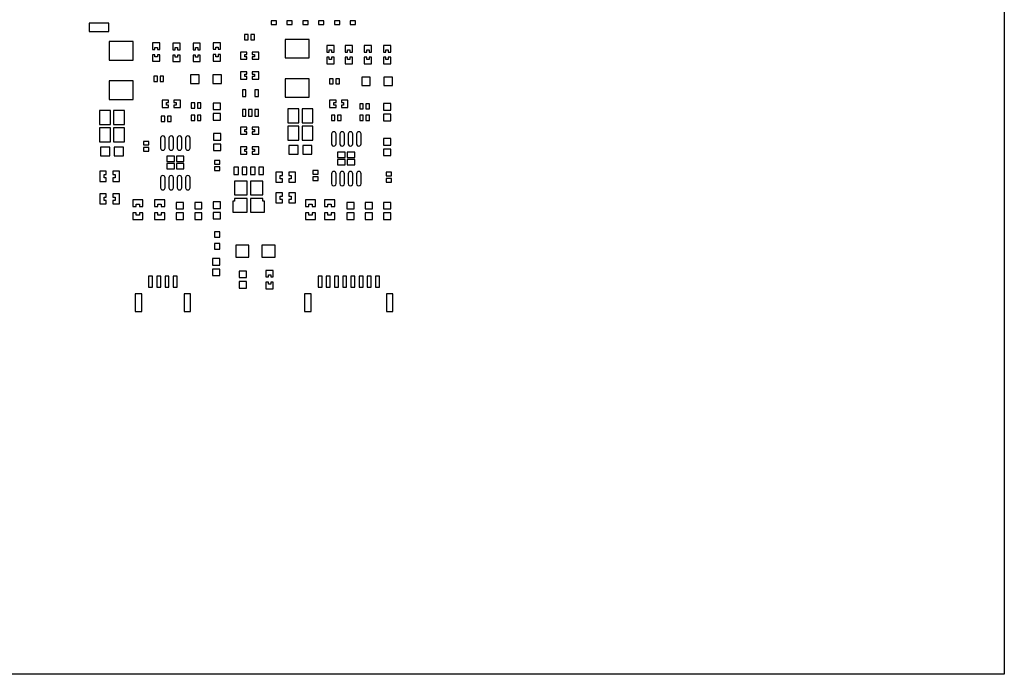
# Model space of a CAD drawing. Extents: x -108 to 192, y -110 to 90.
# Tile 4 of 5: x 42 to 192, y -110 to -10. Entities that reach past the tile are written whole.
import ezdxf

# ---------------------------------------------------------------- set-up
doc = ezdxf.new("R2010")
doc.units = 0
doc.header["$MEASUREMENT"] = 0
doc.layers.get('0').update_dxf_attribs({"linetype": 'CONTINUOUS'})

msp = doc.modelspace()

# ---------------------------------------------------------------- linework, layer by layer
for points in [[(-107.89999, 90.000342), (192.1, 90.000342), (192.1, 90.000342), (192.1, -109.999658), (192.1, -109.999658), (-107.89999, -109.999658), (-107.89999, -109.999658), (-107.89999, 90.000342)], [(81.2, -10.39), (80.4, -10.39), (80.4, -10.39), (80.4, -10.94), (80.4, -10.94), (81.2, -10.94), (81.2, -10.94), (81.2, -10.39)], [(83.62, -10.39), (82.82, -10.39), (82.82, -10.39), (82.82, -10.94), (82.82, -10.94), (83.62, -10.94), (83.62, -10.94), (83.62, -10.39)], [(86.03, -10.39), (85.23, -10.39), (85.23, -10.39), (85.23, -10.94), (85.23, -10.94), (86.03, -10.94), (86.03, -10.94), (86.03, -10.39)], [(88.44, -10.39), (87.64, -10.39), (87.64, -10.39), (87.64, -10.94), (87.64, -10.94), (88.44, -10.94), (88.44, -10.94), (88.44, -10.39)], [(90.86, -10.39), (90.05, -10.39), (90.05, -10.39), (90.05, -10.94), (90.05, -10.94), (90.86, -10.94), (90.86, -10.94), (90.86, -10.39)], [(93.27, -10.39), (92.47, -10.39), (92.47, -10.39), (92.47, -10.94), (92.47, -10.94), (93.27, -10.94), (93.27, -10.94), (93.27, -10.39)], [(55.68, -10.71), (52.68, -10.71), (52.68, -10.71), (52.68, -12.01), (52.68, -12.01), (55.68, -12.01), (55.68, -12.01), (55.68, -10.71)], [(76.92, -12.45), (76.37, -12.45), (76.37, -12.45), (76.37, -13.26), (76.37, -13.26), (76.92, -13.26), (76.92, -13.26), (76.92, -12.45)], [(77.87, -12.45), (77.32, -12.45), (77.32, -12.45), (77.32, -13.26), (77.32, -13.26), (77.87, -13.26), (77.87, -13.26), (77.87, -12.45)], [(86.22, -13.22), (82.52, -13.22), (82.52, -13.22), (82.52, -16.02), (82.52, -16.02), (86.22, -16.02), (86.22, -16.02), (86.22, -13.22)], [(59.41, -13.54), (55.71, -13.54), (55.71, -13.54), (55.71, -16.34), (55.71, -16.34), (59.41, -16.34), (59.41, -16.34), (59.41, -13.54)], [(63.45, -13.74), (62.35, -13.74), (62.35, -13.74), (62.35, -14.74), (62.35, -14.74), (62.71, -14.74), (62.71, -14.74), (62.71, -14.41), (62.71, -14.41), (63.08, -14.41), (63.08, -14.41), (63.08, -14.74), (63.08, -14.74), (63.45, -14.74), (63.45, -14.74), (63.45, -13.74)], [(66.53, -13.79), (65.43, -13.79), (65.43, -13.79), (65.43, -14.78), (65.43, -14.78), (65.8, -14.78), (65.8, -14.78), (65.8, -14.45), (65.8, -14.45), (66.16, -14.45), (66.16, -14.45), (66.16, -14.78), (66.16, -14.78), (66.53, -14.78), (66.53, -14.78), (66.53, -13.79)], [(69.61, -13.79), (68.51, -13.79), (68.51, -13.79), (68.51, -14.78), (68.51, -14.78), (68.88, -14.78), (68.88, -14.78), (68.88, -14.45), (68.88, -14.45), (69.25, -14.45), (69.25, -14.45), (69.25, -14.78), (69.25, -14.78), (69.61, -14.78), (69.61, -14.78), (69.61, -13.79)], [(72.7, -13.71), (71.6, -13.71), (71.6, -13.71), (71.6, -14.71), (71.6, -14.71), (71.96, -14.71), (71.96, -14.71), (71.96, -14.38), (71.96, -14.38), (72.33, -14.38), (72.33, -14.38), (72.33, -14.71), (72.33, -14.71), (72.7, -14.71), (72.7, -14.71), (72.7, -13.71)], [(89.99, -14.12), (88.89, -14.12), (88.89, -14.12), (88.89, -15.12), (88.89, -15.12), (89.26, -15.12), (89.26, -15.12), (89.26, -14.79), (89.26, -14.79), (89.62, -14.79), (89.62, -14.79), (89.62, -15.12), (89.62, -15.12), (89.99, -15.12), (89.99, -15.12), (89.99, -14.12)], [(92.78, -14.12), (91.68, -14.12), (91.68, -14.12), (91.68, -15.12), (91.68, -15.12), (92.05, -15.12), (92.05, -15.12), (92.05, -14.79), (92.05, -14.79), (92.42, -14.79), (92.42, -14.79), (92.42, -15.12), (92.42, -15.12), (92.78, -15.12), (92.78, -15.12), (92.78, -14.12)], [(95.7, -14.12), (94.6, -14.12), (94.6, -14.12), (94.6, -15.12), (94.6, -15.12), (94.97, -15.12), (94.97, -15.12), (94.97, -14.79), (94.97, -14.79), (95.34, -14.79), (95.34, -14.79), (95.34, -15.12), (95.34, -15.12), (95.7, -15.12), (95.7, -15.12), (95.7, -14.12)], [(98.62, -14.12), (97.53, -14.12), (97.53, -14.12), (97.53, -15.12), (97.53, -15.12), (97.89, -15.12), (97.89, -15.12), (97.89, -14.79), (97.89, -14.79), (98.26, -14.79), (98.26, -14.79), (98.26, -15.12), (98.26, -15.12), (98.62, -15.12), (98.62, -15.12), (98.62, -14.12)], [(63.45, -15.54), (63.08, -15.54), (63.08, -15.54), (63.08, -15.87), (63.08, -15.87), (62.71, -15.87), (62.71, -15.87), (62.71, -15.54), (62.71, -15.54), (62.35, -15.54), (62.35, -15.54), (62.35, -16.54), (62.35, -16.54), (63.45, -16.54), (63.45, -16.54), (63.45, -15.54)], [(66.53, -15.58), (66.16, -15.58), (66.16, -15.58), (66.16, -15.92), (66.16, -15.92), (65.8, -15.92), (65.8, -15.92), (65.8, -15.58), (65.8, -15.58), (65.43, -15.58), (65.43, -15.58), (65.43, -16.59), (65.43, -16.59), (66.53, -16.59), (66.53, -16.59), (66.53, -15.58)], [(69.61, -15.58), (69.25, -15.58), (69.25, -15.58), (69.25, -15.92), (69.25, -15.92), (68.88, -15.92), (68.88, -15.92), (68.88, -15.58), (68.88, -15.58), (68.51, -15.58), (68.51, -15.58), (68.51, -16.59), (68.51, -16.59), (69.61, -16.59), (69.61, -16.59), (69.61, -15.58)], [(72.7, -15.51), (72.33, -15.51), (72.33, -15.51), (72.33, -15.84), (72.33, -15.84), (71.96, -15.84), (71.96, -15.84), (71.96, -15.51), (71.96, -15.51), (71.6, -15.51), (71.6, -15.51), (71.6, -16.51), (71.6, -16.51), (72.7, -16.51), (72.7, -16.51), (72.7, -15.51)], [(76.72, -15.12), (75.72, -15.12), (75.72, -15.12), (75.72, -16.22), (75.72, -16.22), (76.72, -16.22), (76.72, -16.22), (76.72, -15.85), (76.72, -15.85), (76.39, -15.85), (76.39, -15.85), (76.39, -15.49), (76.39, -15.49), (76.72, -15.49), (76.72, -15.49), (76.72, -15.12)], [(78.52, -15.12), (77.52, -15.12), (77.52, -15.12), (77.52, -15.49), (77.52, -15.49), (77.85, -15.49), (77.85, -15.49), (77.85, -15.85), (77.85, -15.85), (77.52, -15.85), (77.52, -15.85), (77.52, -16.22), (77.52, -16.22), (78.52, -16.22), (78.52, -16.22), (78.52, -15.12)], [(89.99, -15.92), (89.62, -15.92), (89.62, -15.92), (89.62, -16.25), (89.62, -16.25), (89.26, -16.25), (89.26, -16.25), (89.26, -15.92), (89.26, -15.92), (88.89, -15.92), (88.89, -15.92), (88.89, -16.92), (88.89, -16.92), (89.99, -16.92), (89.99, -16.92), (89.99, -15.92)], [(92.78, -15.92), (92.42, -15.92), (92.42, -15.92), (92.42, -16.25), (92.42, -16.25), (92.05, -16.25), (92.05, -16.25), (92.05, -15.92), (92.05, -15.92), (91.68, -15.92), (91.68, -15.92), (91.68, -16.92), (91.68, -16.92), (92.78, -16.92), (92.78, -16.92), (92.78, -15.92)], [(95.7, -15.92), (95.34, -15.92), (95.34, -15.92), (95.34, -16.25), (95.34, -16.25), (94.97, -16.25), (94.97, -16.25), (94.97, -15.92), (94.97, -15.92), (94.6, -15.92), (94.6, -15.92), (94.6, -16.92), (94.6, -16.92), (95.7, -16.92), (95.7, -16.92), (95.7, -15.92)], [(98.62, -15.92), (98.26, -15.92), (98.26, -15.92), (98.26, -16.25), (98.26, -16.25), (97.89, -16.25), (97.89, -16.25), (97.89, -15.92), (97.89, -15.92), (97.53, -15.92), (97.53, -15.92), (97.53, -16.92), (97.53, -16.92), (98.62, -16.92), (98.62, -16.92), (98.62, -15.92)], [(63.08, -18.8), (62.53, -18.8), (62.53, -18.8), (62.53, -19.6), (62.53, -19.6), (63.08, -19.6), (63.08, -19.6), (63.08, -18.8)], [(64.03, -18.8), (63.48, -18.8), (63.48, -18.8), (63.48, -19.6), (63.48, -19.6), (64.03, -19.6), (64.03, -19.6), (64.03, -18.8)], [(69.45, -18.61), (68.14, -18.61), (68.14, -18.61), (68.14, -19.91), (68.14, -19.91), (69.45, -19.91), (69.45, -19.91), (69.45, -18.61)], [(72.84, -18.61), (71.54, -18.61), (71.54, -18.61), (71.54, -19.91), (71.54, -19.91), (72.84, -19.91), (72.84, -19.91), (72.84, -18.61)], [(76.72, -18.14), (75.72, -18.14), (75.72, -18.14), (75.72, -19.24), (75.72, -19.24), (76.72, -19.24), (76.72, -19.24), (76.72, -18.87), (76.72, -18.87), (76.39, -18.87), (76.39, -18.87), (76.39, -18.5), (76.39, -18.5), (76.72, -18.5), (76.72, -18.5), (76.72, -18.14)], [(78.52, -18.14), (77.52, -18.14), (77.52, -18.14), (77.52, -18.5), (77.52, -18.5), (77.85, -18.5), (77.85, -18.5), (77.85, -18.87), (77.85, -18.87), (77.52, -18.87), (77.52, -18.87), (77.52, -19.24), (77.52, -19.24), (78.52, -19.24), (78.52, -19.24), (78.52, -18.14)], [(86.22, -19.22), (82.52, -19.22), (82.52, -19.22), (82.52, -22.02), (82.52, -22.02), (86.22, -22.02), (86.22, -22.02), (86.22, -19.22)], [(89.87, -19.19), (89.32, -19.19), (89.32, -19.19), (89.32, -19.99), (89.32, -19.99), (89.87, -19.99), (89.87, -19.99), (89.87, -19.19)], [(90.82, -19.19), (90.27, -19.19), (90.27, -19.19), (90.27, -19.99), (90.27, -19.99), (90.82, -19.99), (90.82, -19.99), (90.82, -19.19)], [(95.5, -18.94), (94.2, -18.94), (94.2, -18.94), (94.2, -20.24), (94.2, -20.24), (95.5, -20.24), (95.5, -20.24), (95.5, -18.94)], [(98.9, -18.94), (97.6, -18.94), (97.6, -18.94), (97.6, -20.24), (97.6, -20.24), (98.9, -20.24), (98.9, -20.24), (98.9, -18.94)], [(59.41, -19.53), (55.71, -19.53), (55.71, -19.53), (55.71, -22.34), (55.71, -22.34), (59.41, -22.34), (59.41, -22.34), (59.41, -19.53)], [(76.57, -20.89), (76.02, -20.89), (76.02, -20.89), (76.02, -21.89), (76.02, -21.89), (76.57, -21.89), (76.57, -21.89), (76.57, -20.89)], [(78.47, -20.89), (77.92, -20.89), (77.92, -20.89), (77.92, -21.89), (77.92, -21.89), (78.47, -21.89), (78.47, -21.89), (78.47, -20.89)], [(64.78, -22.46), (63.78, -22.46), (63.78, -22.46), (63.78, -23.56), (63.78, -23.56), (64.78, -23.56), (64.78, -23.56), (64.78, -23.2), (64.78, -23.2), (64.45, -23.2), (64.45, -23.2), (64.45, -22.83), (64.45, -22.83), (64.78, -22.83), (64.78, -22.83), (64.78, -22.46)], [(66.58, -22.46), (65.58, -22.46), (65.58, -22.46), (65.58, -22.83), (65.58, -22.83), (65.92, -22.83), (65.92, -22.83), (65.92, -23.2), (65.92, -23.2), (65.58, -23.2), (65.58, -23.2), (65.58, -23.56), (65.58, -23.56), (66.58, -23.56), (66.58, -23.56), (66.58, -22.46)], [(90.31, -22.46), (89.31, -22.46), (89.31, -22.46), (89.31, -23.56), (89.31, -23.56), (90.31, -23.56), (90.31, -23.56), (90.31, -23.2), (90.31, -23.2), (89.98, -23.2), (89.98, -23.2), (89.98, -22.83), (89.98, -22.83), (90.31, -22.83), (90.31, -22.83), (90.31, -22.46)], [(92.11, -22.46), (91.11, -22.46), (91.11, -22.46), (91.11, -22.83), (91.11, -22.83), (91.44, -22.83), (91.44, -22.83), (91.44, -23.2), (91.44, -23.2), (91.11, -23.2), (91.11, -23.2), (91.11, -23.56), (91.11, -23.56), (92.11, -23.56), (92.11, -23.56), (92.11, -22.46)], [(68.77, -22.87), (68.22, -22.87), (68.22, -22.87), (68.22, -23.67), (68.22, -23.67), (68.77, -23.67), (68.77, -23.67), (68.77, -22.87)], [(69.72, -22.87), (69.17, -22.87), (69.17, -22.87), (69.17, -23.67), (69.17, -23.67), (69.72, -23.67), (69.72, -23.67), (69.72, -22.87)], [(72.7, -22.91), (71.59, -22.91), (71.59, -22.91), (71.59, -23.91), (71.59, -23.91), (72.7, -23.91), (72.7, -23.91), (72.7, -22.91)], [(76.57, -23.89), (76.02, -23.89), (76.02, -23.89), (76.02, -24.89), (76.02, -24.89), (76.57, -24.89), (76.57, -24.89), (76.57, -23.89)], [(77.52, -23.89), (76.97, -23.89), (76.97, -23.89), (76.97, -24.89), (76.97, -24.89), (77.52, -24.89), (77.52, -24.89), (77.52, -23.89)], [(78.47, -23.89), (77.92, -23.89), (77.92, -23.89), (77.92, -24.89), (77.92, -24.89), (78.47, -24.89), (78.47, -24.89), (78.47, -23.89)], [(84.62, -23.76), (82.97, -23.76), (82.97, -23.76), (82.97, -25.91), (82.97, -25.91), (84.62, -25.91), (84.62, -25.91), (84.62, -23.76)], [(86.77, -23.76), (85.12, -23.76), (85.12, -23.76), (85.12, -25.91), (85.12, -25.91), (86.77, -25.91), (86.77, -25.91), (86.77, -23.76)], [(94.45, -23), (93.9, -23), (93.9, -23), (93.9, -23.8), (93.9, -23.8), (94.45, -23.8), (94.45, -23.8), (94.45, -23)], [(95.4, -23), (94.85, -23), (94.85, -23), (94.85, -23.8), (94.85, -23.8), (95.4, -23.8), (95.4, -23.8), (95.4, -23)], [(98.63, -22.99), (97.53, -22.99), (97.53, -22.99), (97.53, -23.99), (97.53, -23.99), (98.63, -23.99), (98.63, -23.99), (98.63, -22.99)], [(55.91, -24.02), (54.26, -24.02), (54.26, -24.02), (54.26, -26.17), (54.26, -26.17), (55.91, -26.17), (55.91, -26.17), (55.91, -24.02)], [(58.06, -24.02), (56.41, -24.02), (56.41, -24.02), (56.41, -26.17), (56.41, -26.17), (58.06, -26.17), (58.06, -26.17), (58.06, -24.02)], [(64.22, -24.9), (63.67, -24.9), (63.67, -24.9), (63.67, -25.7), (63.67, -25.7), (64.22, -25.7), (64.22, -25.7), (64.22, -24.9)], [(65.17, -24.9), (64.62, -24.9), (64.62, -24.9), (64.62, -25.7), (64.62, -25.7), (65.17, -25.7), (65.17, -25.7), (65.17, -24.9)], [(68.77, -24.77), (68.22, -24.77), (68.22, -24.77), (68.22, -25.57), (68.22, -25.57), (68.77, -25.57), (68.77, -25.57), (68.77, -24.77)], [(69.72, -24.77), (69.17, -24.77), (69.17, -24.77), (69.17, -25.57), (69.17, -25.57), (69.72, -25.57), (69.72, -25.57), (69.72, -24.77)], [(72.7, -24.51), (71.59, -24.51), (71.59, -24.51), (71.59, -25.51), (71.59, -25.51), (72.7, -25.51), (72.7, -25.51), (72.7, -24.51)], [(90.13, -24.77), (89.58, -24.77), (89.58, -24.77), (89.58, -25.57), (89.58, -25.57), (90.13, -25.57), (90.13, -25.57), (90.13, -24.77)], [(91.08, -24.77), (90.53, -24.77), (90.53, -24.77), (90.53, -25.57), (90.53, -25.57), (91.08, -25.57), (91.08, -25.57), (91.08, -24.77)], [(94.45, -24.77), (93.9, -24.77), (93.9, -24.77), (93.9, -25.57), (93.9, -25.57), (94.45, -25.57), (94.45, -25.57), (94.45, -24.77)], [(95.4, -24.77), (94.85, -24.77), (94.85, -24.77), (94.85, -25.57), (94.85, -25.57), (95.4, -25.57), (95.4, -25.57), (95.4, -24.77)], [(98.63, -24.58), (97.53, -24.58), (97.53, -24.58), (97.53, -25.59), (97.53, -25.59), (98.63, -25.59), (98.63, -25.59), (98.63, -24.58)], [(55.91, -26.67), (54.26, -26.67), (54.26, -26.67), (54.26, -28.82), (54.26, -28.82), (55.91, -28.82), (55.91, -28.82), (55.91, -26.67)], [(58.06, -26.67), (56.41, -26.67), (56.41, -26.67), (56.41, -28.82), (56.41, -28.82), (58.06, -28.82), (58.06, -28.82), (58.06, -26.67)], [(76.72, -26.56), (75.72, -26.56), (75.72, -26.56), (75.72, -27.66), (75.72, -27.66), (76.72, -27.66), (76.72, -27.66), (76.72, -27.3), (76.72, -27.3), (76.39, -27.3), (76.39, -27.3), (76.39, -26.93), (76.39, -26.93), (76.72, -26.93), (76.72, -26.93), (76.72, -26.56)], [(78.52, -26.56), (77.52, -26.56), (77.52, -26.56), (77.52, -26.93), (77.52, -26.93), (77.85, -26.93), (77.85, -26.93), (77.85, -27.3), (77.85, -27.3), (77.52, -27.3), (77.52, -27.3), (77.52, -27.66), (77.52, -27.66), (78.52, -27.66), (78.52, -27.66), (78.52, -26.56)], [(84.62, -26.41), (82.97, -26.41), (82.97, -26.41), (82.97, -28.56), (82.97, -28.56), (84.62, -28.56), (84.62, -28.56), (84.62, -26.41)], [(86.77, -26.41), (85.12, -26.41), (85.12, -26.41), (85.12, -28.56), (85.12, -28.56), (86.77, -28.56), (86.77, -28.56), (86.77, -26.41)], [(72.72, -27.56), (71.62, -27.56), (71.62, -27.56), (71.62, -28.56), (71.62, -28.56), (72.72, -28.56), (72.72, -28.56), (72.72, -27.56)], [(98.63, -28.32), (97.53, -28.32), (97.53, -28.32), (97.53, -29.32), (97.53, -29.32), (98.63, -29.32), (98.63, -29.32), (98.63, -28.32)], [(55.82, -29.64), (54.4, -29.64), (54.4, -29.64), (54.4, -30.93), (54.4, -30.93), (55.82, -30.93), (55.82, -30.93), (55.82, -29.64)], [(57.93, -29.64), (56.51, -29.64), (56.51, -29.64), (56.51, -30.93), (56.51, -30.93), (57.93, -30.93), (57.93, -30.93), (57.93, -29.64)], [(61.77, -28.74), (60.97, -28.74), (60.97, -28.74), (60.97, -29.29), (60.97, -29.29), (61.77, -29.29), (61.77, -29.29), (61.77, -28.74)], [(61.77, -29.69), (60.97, -29.69), (60.97, -29.69), (60.97, -30.24), (60.97, -30.24), (61.77, -30.24), (61.77, -30.24), (61.77, -29.69)], [(72.72, -29.16), (71.62, -29.16), (71.62, -29.16), (71.62, -30.16), (71.62, -30.16), (72.72, -30.16), (72.72, -30.16), (72.72, -29.16)], [(76.72, -29.58), (75.72, -29.58), (75.72, -29.58), (75.72, -30.68), (75.72, -30.68), (76.72, -30.68), (76.72, -30.68), (76.72, -30.31), (76.72, -30.31), (76.39, -30.31), (76.39, -30.31), (76.39, -29.94), (76.39, -29.94), (76.72, -29.94), (76.72, -29.94), (76.72, -29.58)], [(78.52, -29.58), (77.52, -29.58), (77.52, -29.58), (77.52, -29.94), (77.52, -29.94), (77.85, -29.94), (77.85, -29.94), (77.85, -30.31), (77.85, -30.31), (77.52, -30.31), (77.52, -30.31), (77.52, -30.68), (77.52, -30.68), (78.52, -30.68), (78.52, -30.68), (78.52, -29.58)], [(84.52, -29.39), (83.1, -29.39), (83.1, -29.39), (83.1, -30.67), (83.1, -30.67), (84.52, -30.67), (84.52, -30.67), (84.52, -29.39)], [(86.63, -29.39), (85.21, -29.39), (85.21, -29.39), (85.21, -30.67), (85.21, -30.67), (86.63, -30.67), (86.63, -30.67), (86.63, -29.39)], [(98.63, -29.92), (97.53, -29.92), (97.53, -29.92), (97.53, -30.92), (97.53, -30.92), (98.63, -30.92), (98.63, -30.92), (98.63, -29.92)], [(65.67, -31.01), (64.5, -31.01), (64.5, -31.01), (64.5, -31.83), (64.5, -31.83), (65.67, -31.83), (65.67, -31.83), (65.67, -31.01)], [(67.13, -31.01), (65.97, -31.01), (65.97, -31.01), (65.97, -31.83), (65.97, -31.83), (67.13, -31.83), (67.13, -31.83), (67.13, -31.01)], [(91.7, -30.38), (90.53, -30.38), (90.53, -30.38), (90.53, -31.2), (90.53, -31.2), (91.7, -31.2), (91.7, -31.2), (91.7, -30.38)], [(93.17, -30.38), (92, -30.38), (92, -30.38), (92, -31.2), (92, -31.2), (93.17, -31.2), (93.17, -31.2), (93.17, -30.38)], [(65.67, -32.13), (64.5, -32.13), (64.5, -32.13), (64.5, -32.95), (64.5, -32.95), (65.67, -32.95), (65.67, -32.95), (65.67, -32.13)], [(67.13, -32.13), (65.97, -32.13), (65.97, -32.13), (65.97, -32.95), (65.97, -32.95), (67.13, -32.95), (67.13, -32.95), (67.13, -32.13)], [(72.57, -31.66), (71.77, -31.66), (71.77, -31.66), (71.77, -32.21), (71.77, -32.21), (72.57, -32.21), (72.57, -32.21), (72.57, -31.66)], [(72.57, -32.61), (71.77, -32.61), (71.77, -32.61), (71.77, -33.16), (71.77, -33.16), (72.57, -33.16), (72.57, -33.16), (72.57, -32.61)], [(75.44, -32.67), (74.74, -32.67), (74.74, -32.67), (74.74, -33.82), (74.74, -33.82), (75.44, -33.82), (75.44, -33.82), (75.44, -32.67)], [(76.71, -32.67), (76.01, -32.67), (76.01, -32.67), (76.01, -33.81), (76.01, -33.81), (76.71, -33.81), (76.71, -33.81), (76.71, -32.67)], [(77.98, -32.67), (77.28, -32.67), (77.28, -32.67), (77.28, -33.81), (77.28, -33.81), (77.98, -33.81), (77.98, -33.81), (77.98, -32.67)], [(79.25, -32.67), (78.55, -32.67), (78.55, -32.67), (78.55, -33.82), (78.55, -33.82), (79.25, -33.82), (79.25, -33.82), (79.25, -32.67)], [(91.7, -31.5), (90.53, -31.5), (90.53, -31.5), (90.53, -32.32), (90.53, -32.32), (91.7, -32.32), (91.7, -32.32), (91.7, -31.5)], [(93.17, -31.5), (92, -31.5), (92, -31.5), (92, -32.32), (92, -32.32), (93.17, -32.32), (93.17, -32.32), (93.17, -31.5)], [(55.28, -33.29), (54.29, -33.29), (54.29, -33.29), (54.29, -34.84), (54.29, -34.84), (55.28, -34.84), (55.28, -34.84), (55.28, -34.32), (55.28, -34.32), (54.95, -34.32), (54.95, -34.32), (54.95, -33.81), (54.95, -33.81), (55.28, -33.81), (55.28, -33.81), (55.28, -33.29)], [(57.28, -33.29), (56.28, -33.29), (56.28, -33.29), (56.28, -33.81), (56.28, -33.81), (56.62, -33.81), (56.62, -33.81), (56.62, -34.32), (56.62, -34.32), (56.28, -34.32), (56.28, -34.32), (56.28, -34.84), (56.28, -34.84), (57.28, -34.84), (57.28, -34.84), (57.28, -33.29)], [(82.12, -33.42), (81.12, -33.42), (81.12, -33.42), (81.12, -34.97), (81.12, -34.97), (82.12, -34.97), (82.12, -34.97), (82.12, -34.45), (82.12, -34.45), (81.79, -34.45), (81.79, -34.45), (81.79, -33.93), (81.79, -33.93), (82.12, -33.93), (82.12, -33.93), (82.12, -33.42)], [(84.12, -33.42), (83.12, -33.42), (83.12, -33.42), (83.12, -33.93), (83.12, -33.93), (83.45, -33.93), (83.45, -33.93), (83.45, -34.45), (83.45, -34.45), (83.12, -34.45), (83.12, -34.45), (83.12, -34.97), (83.12, -34.97), (84.12, -34.97), (84.12, -34.97), (84.12, -33.42)], [(87.55, -33.19), (86.75, -33.19), (86.75, -33.19), (86.75, -33.74), (86.75, -33.74), (87.55, -33.74), (87.55, -33.74), (87.55, -33.19)], [(87.55, -34.14), (86.75, -34.14), (86.75, -34.14), (86.75, -34.69), (86.75, -34.69), (87.55, -34.69), (87.55, -34.69), (87.55, -34.14)], [(98.73, -33.44), (97.93, -33.44), (97.93, -33.44), (97.93, -33.99), (97.93, -33.99), (98.73, -33.99), (98.73, -33.99), (98.73, -33.44)], [(98.73, -34.39), (97.93, -34.39), (97.93, -34.39), (97.93, -34.94), (97.93, -34.94), (98.73, -34.94), (98.73, -34.94), (98.73, -34.39)], [(76.74, -34.83), (74.84, -34.83), (74.84, -34.83), (74.84, -36.92), (74.84, -36.92), (76.74, -36.92), (76.74, -36.92), (76.74, -34.83)], [(79.14, -34.83), (77.24, -34.83), (77.24, -34.83), (77.24, -36.92), (77.24, -36.92), (79.14, -36.92), (79.14, -36.92), (79.14, -34.83)], [(55.28, -36.72), (54.29, -36.72), (54.29, -36.72), (54.29, -38.27), (54.29, -38.27), (55.28, -38.27), (55.28, -38.27), (55.28, -37.75), (55.28, -37.75), (54.95, -37.75), (54.95, -37.75), (54.95, -37.23), (54.95, -37.23), (55.28, -37.23), (55.28, -37.23), (55.28, -36.72)], [(57.28, -36.72), (56.28, -36.72), (56.28, -36.72), (56.28, -37.23), (56.28, -37.23), (56.62, -37.23), (56.62, -37.23), (56.62, -37.75), (56.62, -37.75), (56.28, -37.75), (56.28, -37.75), (56.28, -38.27), (56.28, -38.27), (57.28, -38.27), (57.28, -38.27), (57.28, -36.72)], [(76.74, -37.43), (74.84, -37.43), (74.84, -37.43), (74.84, -37.88), (74.84, -37.88), (74.59, -37.88), (74.59, -37.88), (74.59, -39.52), (74.59, -39.52), (76.74, -39.52), (76.74, -39.52), (76.74, -37.43)], [(79.14, -37.43), (77.24, -37.43), (77.24, -37.43), (77.24, -39.52), (77.24, -39.52), (79.39, -39.52), (79.39, -39.52), (79.39, -37.88), (79.39, -37.88), (79.14, -37.88), (79.14, -37.88), (79.14, -37.43)], [(82.12, -36.59), (81.12, -36.59), (81.12, -36.59), (81.12, -38.14), (81.12, -38.14), (82.12, -38.14), (82.12, -38.14), (82.12, -37.62), (82.12, -37.62), (81.79, -37.62), (81.79, -37.62), (81.79, -37.11), (81.79, -37.11), (82.12, -37.11), (82.12, -37.11), (82.12, -36.59)], [(84.12, -36.59), (83.12, -36.59), (83.12, -36.59), (83.12, -37.11), (83.12, -37.11), (83.45, -37.11), (83.45, -37.11), (83.45, -37.62), (83.45, -37.62), (83.12, -37.62), (83.12, -37.62), (83.12, -38.14), (83.12, -38.14), (84.12, -38.14), (84.12, -38.14), (84.12, -36.59)], [(60.88, -37.64), (59.33, -37.64), (59.33, -37.64), (59.33, -38.65), (59.33, -38.65), (59.84, -38.65), (59.84, -38.65), (59.84, -38.31), (59.84, -38.31), (60.36, -38.31), (60.36, -38.31), (60.36, -38.65), (60.36, -38.65), (60.88, -38.65), (60.88, -38.65), (60.88, -37.64)], [(64.19, -37.64), (62.63, -37.64), (62.63, -37.64), (62.63, -38.65), (62.63, -38.65), (63.15, -38.65), (63.15, -38.65), (63.15, -38.31), (63.15, -38.31), (63.67, -38.31), (63.67, -38.31), (63.67, -38.65), (63.67, -38.65), (64.19, -38.65), (64.19, -38.65), (64.19, -37.64)], [(67.03, -38.05), (65.93, -38.05), (65.93, -38.05), (65.93, -39.04), (65.93, -39.04), (67.03, -39.04), (67.03, -39.04), (67.03, -38.05)], [(69.87, -38.05), (68.76, -38.05), (68.76, -38.05), (68.76, -39.04), (68.76, -39.04), (69.87, -39.04), (69.87, -39.04), (69.87, -38.05)], [(72.7, -37.97), (71.6, -37.97), (71.6, -37.97), (71.6, -38.97), (71.6, -38.97), (72.7, -38.97), (72.7, -38.97), (72.7, -37.97)], [(87.17, -37.64), (85.62, -37.64), (85.62, -37.64), (85.62, -38.65), (85.62, -38.65), (86.13, -38.65), (86.13, -38.65), (86.13, -38.31), (86.13, -38.31), (86.65, -38.31), (86.65, -38.31), (86.65, -38.65), (86.65, -38.65), (87.17, -38.65), (87.17, -38.65), (87.17, -37.64)], [(90.09, -37.65), (88.54, -37.65), (88.54, -37.65), (88.54, -38.65), (88.54, -38.65), (89.05, -38.65), (89.05, -38.65), (89.05, -38.31), (89.05, -38.31), (89.57, -38.31), (89.57, -38.31), (89.57, -38.65), (89.57, -38.65), (90.09, -38.65), (90.09, -38.65), (90.09, -37.65)], [(93.04, -38.05), (91.94, -38.05), (91.94, -38.05), (91.94, -39.04), (91.94, -39.04), (93.04, -39.04), (93.04, -39.04), (93.04, -38.05)], [(95.83, -38.05), (94.73, -38.05), (94.73, -38.05), (94.73, -39.04), (94.73, -39.04), (95.83, -39.04), (95.83, -39.04), (95.83, -38.05)], [(98.63, -38.05), (97.53, -38.05), (97.53, -38.05), (97.53, -39.04), (97.53, -39.04), (98.63, -39.04), (98.63, -39.04), (98.63, -38.05)], [(60.88, -39.64), (60.36, -39.64), (60.36, -39.64), (60.36, -39.98), (60.36, -39.98), (59.84, -39.98), (59.84, -39.98), (59.84, -39.64), (59.84, -39.64), (59.33, -39.64), (59.33, -39.64), (59.33, -40.64), (59.33, -40.64), (60.88, -40.64), (60.88, -40.64), (60.88, -39.64)], [(64.19, -39.64), (63.67, -39.64), (63.67, -39.64), (63.67, -39.98), (63.67, -39.98), (63.15, -39.98), (63.15, -39.98), (63.15, -39.64), (63.15, -39.64), (62.63, -39.64), (62.63, -39.64), (62.63, -40.64), (62.63, -40.64), (64.19, -40.64), (64.19, -40.64), (64.19, -39.64)], [(67.03, -39.65), (65.93, -39.65), (65.93, -39.65), (65.93, -40.65), (65.93, -40.65), (67.03, -40.65), (67.03, -40.65), (67.03, -39.65)], [(69.87, -39.65), (68.76, -39.65), (68.76, -39.65), (68.76, -40.65), (68.76, -40.65), (69.87, -40.65), (69.87, -40.65), (69.87, -39.65)], [(72.7, -39.57), (71.6, -39.57), (71.6, -39.57), (71.6, -40.57), (71.6, -40.57), (72.7, -40.57), (72.7, -40.57), (72.7, -39.57)], [(87.17, -39.64), (86.65, -39.64), (86.65, -39.64), (86.65, -39.98), (86.65, -39.98), (86.13, -39.98), (86.13, -39.98), (86.13, -39.64), (86.13, -39.64), (85.62, -39.64), (85.62, -39.64), (85.62, -40.64), (85.62, -40.64), (87.17, -40.64), (87.17, -40.64), (87.17, -39.64)], [(90.09, -39.64), (89.57, -39.64), (89.57, -39.64), (89.57, -39.98), (89.57, -39.98), (89.05, -39.98), (89.05, -39.98), (89.05, -39.64), (89.05, -39.64), (88.54, -39.64), (88.54, -39.64), (88.54, -40.64), (88.54, -40.64), (90.09, -40.64), (90.09, -40.64), (90.09, -39.64)], [(93.04, -39.65), (91.94, -39.65), (91.94, -39.65), (91.94, -40.65), (91.94, -40.65), (93.04, -40.65), (93.04, -40.65), (93.04, -39.65)], [(95.83, -39.65), (94.73, -39.65), (94.73, -39.65), (94.73, -40.65), (94.73, -40.65), (95.83, -40.65), (95.83, -40.65), (95.83, -39.65)], [(98.63, -39.65), (97.53, -39.65), (97.53, -39.65), (97.53, -40.65), (97.53, -40.65), (98.63, -40.65), (98.63, -40.65), (98.63, -39.65)], [(72.57, -42.52), (71.77, -42.52), (71.77, -42.52), (71.77, -43.37), (71.77, -43.37), (72.57, -43.37), (72.57, -43.37), (72.57, -42.52)], [(72.57, -44.32), (71.77, -44.32), (71.77, -44.32), (71.77, -45.17), (71.77, -45.17), (72.57, -45.17), (72.57, -45.17), (72.57, -44.32)], [(77.01, -44.59), (75.01, -44.59), (75.01, -44.59), (75.01, -46.4), (75.01, -46.4), (77.01, -46.4), (77.01, -46.4), (77.01, -44.59)], [(81.01, -44.59), (79.01, -44.59), (79.01, -44.59), (79.01, -46.4), (79.01, -46.4), (81.01, -46.4), (81.01, -46.4), (81.01, -44.59)], [(72.59, -46.61), (71.49, -46.61), (71.49, -46.61), (71.49, -47.61), (71.49, -47.61), (72.59, -47.61), (72.59, -47.61), (72.59, -46.61)], [(62.34, -49.27), (61.74, -49.27), (61.74, -49.27), (61.74, -50.97), (61.74, -50.97), (62.34, -50.97), (62.34, -50.97), (62.34, -49.27)], [(63.59, -49.27), (62.99, -49.27), (62.99, -49.27), (62.99, -50.97), (62.99, -50.97), (63.59, -50.97), (63.59, -50.97), (63.59, -49.27)], [(64.84, -49.27), (64.24, -49.27), (64.24, -49.27), (64.24, -50.97), (64.24, -50.97), (64.84, -50.97), (64.84, -50.97), (64.84, -49.27)], [(66.09, -49.27), (65.49, -49.27), (65.49, -49.27), (65.49, -50.97), (65.49, -50.97), (66.09, -50.97), (66.09, -50.97), (66.09, -49.27)], [(72.59, -48.21), (71.49, -48.21), (71.49, -48.21), (71.49, -49.21), (71.49, -49.21), (72.59, -49.21), (72.59, -49.21), (72.59, -48.21)], [(76.66, -48.51), (75.55, -48.51), (75.55, -48.51), (75.55, -49.51), (75.55, -49.51), (76.66, -49.51), (76.66, -49.51), (76.66, -48.51)], [(80.72, -48.41), (79.62, -48.41), (79.62, -48.41), (79.62, -49.41), (79.62, -49.41), (79.99, -49.41), (79.99, -49.41), (79.99, -49.08), (79.99, -49.08), (80.35, -49.08), (80.35, -49.08), (80.35, -49.41), (80.35, -49.41), (80.72, -49.41), (80.72, -49.41), (80.72, -48.41)], [(88.16, -49.27), (87.56, -49.27), (87.56, -49.27), (87.56, -50.97), (87.56, -50.97), (88.16, -50.97), (88.16, -50.97), (88.16, -49.27)], [(89.41, -49.27), (88.81, -49.27), (88.81, -49.27), (88.81, -50.97), (88.81, -50.97), (89.41, -50.97), (89.41, -50.97), (89.41, -49.27)], [(90.66, -49.27), (90.06, -49.27), (90.06, -49.27), (90.06, -50.97), (90.06, -50.97), (90.66, -50.97), (90.66, -50.97), (90.66, -49.27)], [(91.91, -49.27), (91.31, -49.27), (91.31, -49.27), (91.31, -50.97), (91.31, -50.97), (91.91, -50.97), (91.91, -50.97), (91.91, -49.27)], [(93.16, -49.27), (92.56, -49.27), (92.56, -49.27), (92.56, -50.97), (92.56, -50.97), (93.16, -50.97), (93.16, -50.97), (93.16, -49.27)], [(94.41, -49.27), (93.81, -49.27), (93.81, -49.27), (93.81, -50.97), (93.81, -50.97), (94.41, -50.97), (94.41, -50.97), (94.41, -49.27)], [(95.66, -49.27), (95.06, -49.27), (95.06, -49.27), (95.06, -50.97), (95.06, -50.97), (95.66, -50.97), (95.66, -50.97), (95.66, -49.27)], [(96.91, -49.27), (96.31, -49.27), (96.31, -49.27), (96.31, -50.97), (96.31, -50.97), (96.91, -50.97), (96.91, -50.97), (96.91, -49.27)], [(76.66, -50.11), (75.55, -50.11), (75.55, -50.11), (75.55, -51.11), (75.55, -51.11), (76.66, -51.11), (76.66, -51.11), (76.66, -50.11)], [(80.72, -50.21), (80.35, -50.21), (80.35, -50.21), (80.35, -50.54), (80.35, -50.54), (79.99, -50.54), (79.99, -50.54), (79.99, -50.21), (79.99, -50.21), (79.62, -50.21), (79.62, -50.21), (79.62, -51.21), (79.62, -51.21), (80.72, -51.21), (80.72, -51.21), (80.72, -50.21)], [(60.69, -51.97), (59.69, -51.97), (59.69, -51.97), (59.69, -54.67), (59.69, -54.67), (60.69, -54.67), (60.69, -54.67), (60.69, -51.97)], [(68.14, -51.97), (67.14, -51.97), (67.14, -51.97), (67.14, -54.67), (67.14, -54.67), (68.14, -54.67), (68.14, -54.67), (68.14, -51.97)], [(86.51, -51.97), (85.51, -51.97), (85.51, -51.97), (85.51, -54.67), (85.51, -54.67), (86.51, -54.67), (86.51, -54.67), (86.51, -51.97)], [(98.96, -51.97), (97.96, -51.97), (97.96, -51.97), (97.96, -54.67), (97.96, -54.67), (98.96, -54.67), (98.96, -54.67), (98.96, -51.97)]]:
    msp.add_lwpolyline(points)
for points in [[(64.26, -28.26, 1.002864), (63.56, -28.26), (63.56, -28.26), (63.56, -29.76), (63.56, -29.76, 1), (64.26, -29.76), (64.26, -29.76), (64.26, -28.26)], [(65.53, -28.26, 1.002864), (64.83, -28.26), (64.83, -28.26), (64.83, -29.76), (64.83, -29.76, 1), (65.53, -29.76), (65.53, -29.76), (65.53, -28.26)], [(66.8, -28.26, 1.002864), (66.1, -28.26), (66.1, -28.26), (66.1, -29.76), (66.1, -29.76, 1), (66.8, -29.76), (66.8, -29.76), (66.8, -28.26)], [(68.07, -28.26, 1.002864), (67.37, -28.26), (67.37, -28.26), (67.37, -29.76), (67.37, -29.76, 1), (68.07, -29.76), (68.07, -29.76), (68.07, -28.26)], [(90.3, -27.62, 0.988639), (89.6, -27.62), (89.6, -27.62), (89.6, -29.12), (89.6, -29.12, 1.014389), (90.3, -29.12), (90.3, -29.12), (90.3, -27.62)], [(91.57, -27.62, 0.988639), (90.87, -27.62), (90.87, -27.62), (90.87, -29.12), (90.87, -29.12, 1.014389), (91.57, -29.12), (91.57, -29.12), (91.57, -27.62)], [(92.84, -27.62, 0.988639), (92.14, -27.62), (92.14, -27.62), (92.14, -29.12), (92.14, -29.12, 1.014389), (92.84, -29.12), (92.84, -29.12), (92.84, -27.62)], [(94.11, -27.62, 0.988639), (93.41, -27.62), (93.41, -27.62), (93.41, -29.12), (93.41, -29.12, 1.014389), (94.11, -29.12), (94.11, -29.12), (94.11, -27.62)], [(64.26, -34.3, 0.985816), (63.56, -34.3), (63.56, -34.3), (63.56, -35.81), (63.56, -35.81, 0.988639), (64.26, -35.81), (64.26, -35.81), (64.26, -34.3)], [(65.53, -34.3, 0.985816), (64.83, -34.3), (64.83, -34.3), (64.83, -35.81), (64.83, -35.81, 0.988639), (65.53, -35.81), (65.53, -35.81), (65.53, -34.3)], [(66.8, -34.3, 0.985816), (66.1, -34.3), (66.1, -34.3), (66.1, -35.81), (66.1, -35.81, 0.988639), (66.8, -35.81), (66.8, -35.81), (66.8, -34.3)], [(68.07, -34.3, 0.985816), (67.37, -34.3), (67.37, -34.3), (67.37, -35.81), (67.37, -35.81, 0.988639), (68.07, -35.81), (68.07, -35.81), (68.07, -34.3)], [(90.3, -33.67, 1), (89.6, -33.67), (89.6, -33.67), (89.6, -35.17), (89.6, -35.17, 1.002857), (90.3, -35.17), (90.3, -35.17), (90.3, -33.67)], [(91.57, -33.67, 1), (90.87, -33.67), (90.87, -33.67), (90.87, -35.17), (90.87, -35.17, 1.002857), (91.57, -35.17), (91.57, -35.17), (91.57, -33.67)], [(92.84, -33.67, 1), (92.14, -33.67), (92.14, -33.67), (92.14, -35.17), (92.14, -35.17, 1.002857), (92.84, -35.17), (92.84, -35.17), (92.84, -33.67)], [(94.11, -33.67, 1), (93.41, -33.67), (93.41, -33.67), (93.41, -35.17), (93.41, -35.17, 1.002857), (94.11, -35.17), (94.11, -35.17), (94.11, -33.67)]]:
    msp.add_lwpolyline(points, format="xyb")

doc.saveas('drawing.dxf')
